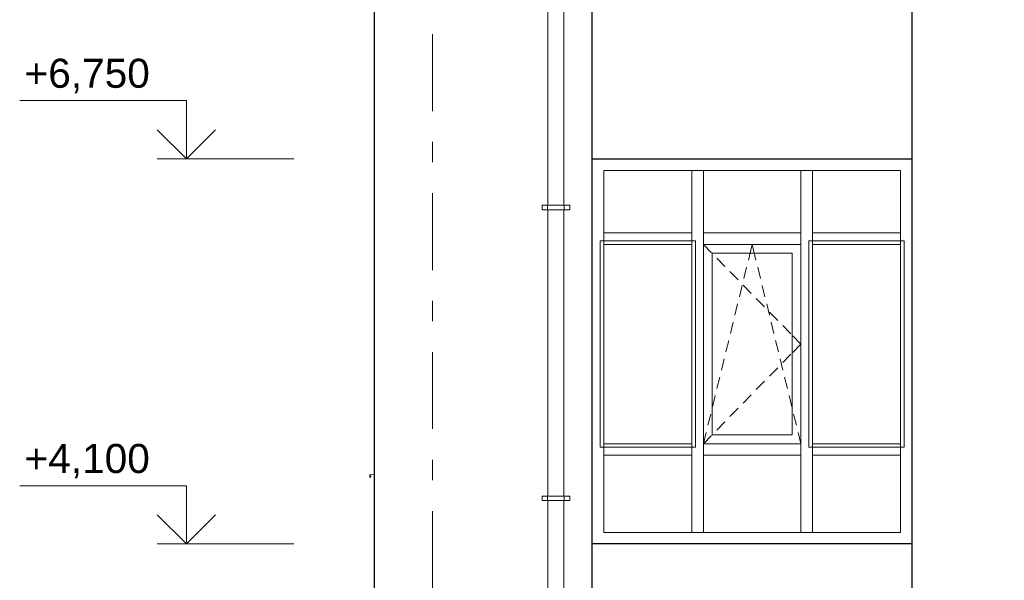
# Model space of a CAD drawing. Header units: millimetres. Extents: x -28821 to 130709, y -7627 to 10914.
# Tile 54 of 111: x 88071 to 94844, y 506 to 4362. Entities that reach past the tile are written whole.
import ezdxf
from ezdxf.enums import TextEntityAlignment as Align

# ---------------------------------------------------------------- set-up
doc = ezdxf.new("R2010")
doc.units = ezdxf.units.MM
doc.header["$MEASUREMENT"] = 0
doc.linetypes.add('Штрих-Штриховая', pattern=[1093.611073, 529.166651, -211.666656, 141.111112, -211.666656])
for name, color, linetype in [('Конструктив - Навесные Стены', 7, 'Continuous'), ('Конструктив - Стены Несущие', 7, 'Continuous'), ('Новый_1 ВОДОСТОК', 7, 'Continuous'), ('Новый_Окна Archicad', 7, 'Continuous'), ('Окна Archicad', 7, 'Continuous'), ('Размер - Отметка Уровня', 7, 'Continuous'), ('Элемент Модели - Оси', 7, 'Continuous')]:
    doc.layers.add(name, color=color, linetype=linetype)
for name, color, linetype, lineweight in [('Конструктив - Навесные Стены_Ном._пера__1', 7, 'Continuous', 15), ('Конструктив - Стены Несущие_Ном._пера__21', 7, 'Continuous', 30), ('Новый_1 ВОДОСТОК_Ном._пера__141', 7, 'Continuous', 20), ('Новый_Окна Archicad_Ном._пера__1', 7, 'Continuous', 15), ('Окна Archicad_Ном._пера__21', 7, 'Continuous', 30), ('Размер - Отметка Уровня_Ном._пера__120', 7, 'Continuous', 5), ('Элемент Модели - Оси_Ном._пера__1', 7, 'Continuous', 15), ('Элемент Модели - Оси_Ном._пера__2', 8, 'Continuous', 15)]:
    doc.layers.add(name, color=color, linetype=linetype, lineweight=lineweight)
doc.layers.add('Конструктив - Навесные Стены_Ном._пера__87', color=7, linetype='Continuous', lineweight=20, true_color=0x6a6a6a)
doc.styles.add('СГЕНЕРИР_СТИЛЬ_1', font='arial.ttf')

# ---------------------------------------------------------------- blocks, each defined once
blk = doc.blocks.new('Элемент Разреза_164_4', base_point=(127333.8, -3344.2))
at = {"layer": 'Конструктив - Стены Несущие_Ном._пера__21', "color": 7, "linetype": 'Continuous', "lineweight": 30}
for p, q in [((90509.5, 505.8), (90509.5, -2964.2)), ((92009.5, -2964.2), (92009.5, 505.8)), ((91059.5, -3744.2), (91059.5, -3819.4)), ((92009.5, -3819.4), (92009.5, -3744.2)), ((91059.5, -3819.4), (92009.5, -3819.4))]:
    blk.add_line(p, q, dxfattribs=at)
blk = doc.blocks.new('Элемент Разреза_166_4', base_point=(127333.8, -3344.2))
at = {"layer": 'Конструктив - Стены Несущие_Ном._пера__21', "color": 7, "linetype": 'Continuous', "lineweight": 30}
for p, q in [((90509.5, 4205.8), (90509.5, 505.8)), ((92009.5, 505.8), (92009.5, 4205.8))]:
    blk.add_line(p, q, dxfattribs=at)
blk = doc.blocks.new('Элемент Разреза_169_4', base_point=(127333.8, -3344.2))
at = {"layer": 'Конструктив - Стены Несущие_Ном._пера__21', "color": 7, "linetype": 'Continuous', "lineweight": 30}
for p, q in [((90509.5, 7545.8), (90509.5, 4205.8)), ((92009.5, 4205.8), (92009.5, 7279.8))]:
    blk.add_line(p, q, dxfattribs=at)
blk = doc.blocks.new('Элемент Разреза_230_4', base_point=(127333.8, -3344.2))
at = {"layer": 'Конструктив - Навесные Стены_Ном._пера__87', "color": 251, "linetype": 'Continuous', "lineweight": 20, "true_color": 0x6a6a6a}
blk.add_line((93524.5, 835.8), (94129.5, 835.8), dxfattribs=at)
blk = doc.blocks.new('Элемент Разреза_231_4', base_point=(127333.8, -3344.2))
at = {"layer": 'Конструктив - Навесные Стены_Ном._пера__87', "color": 251, "linetype": 'Continuous', "lineweight": 20, "true_color": 0x6a6a6a}
blk.add_line((92774.5, 835.8), (93444.5, 835.8), dxfattribs=at)
blk = doc.blocks.new('Элемент Разреза_232_4', base_point=(127333.8, -3344.2))
at = {"layer": 'Конструктив - Навесные Стены_Ном._пера__87', "color": 251, "linetype": 'Continuous', "lineweight": 20, "true_color": 0x6a6a6a}
for p, q in [((92089.5, 2895.8), (92089.5, 3325.8)), ((92089.5, 2855.8), (92089.5, 2895.8))]:
    blk.add_line(p, q, dxfattribs=at)
blk = doc.blocks.new('Элемент Разреза_233_4', base_point=(127333.8, -3344.2))
at = {"layer": 'Конструктив - Навесные Стены_Ном._пера__87', "color": 251, "linetype": 'Continuous', "lineweight": 20, "true_color": 0x6a6a6a}
blk.add_line((93444.5, 3325.8), (92774.5, 3325.8), dxfattribs=at)
blk = doc.blocks.new('Элемент Разреза_234_4', base_point=(127333.8, -3344.2))
at = {"layer": 'Конструктив - Навесные Стены_Ном._пера__87', "color": 251, "linetype": 'Continuous', "lineweight": 20, "true_color": 0x6a6a6a}
blk.add_line((92089.5, 1445.8), (92089.5, 2815.8), dxfattribs=at)
blk = doc.blocks.new('Элемент Разреза_235_4', base_point=(127333.8, -3344.2))
at = {"layer": 'Конструктив - Навесные Стены_Ном._пера__87', "color": 251, "linetype": 'Continuous', "lineweight": 20, "true_color": 0x6a6a6a}
blk.add_line((94129.5, 1445.8), (94129.5, 2815.8), dxfattribs=at)
blk = doc.blocks.new('Элемент Разреза_236_4', base_point=(127333.8, -3344.2))
at = {"layer": 'Конструктив - Навесные Стены_Ном._пера__87', "color": 251, "linetype": 'Continuous', "lineweight": 20, "true_color": 0x6a6a6a}
blk.add_line((92694.5, 3325.8), (92089.5, 3325.8), dxfattribs=at)
blk = doc.blocks.new('Элемент Разреза_237_4', base_point=(127333.8, -3344.2))
at = {"layer": 'Конструктив - Навесные Стены_Ном._пера__87', "color": 251, "linetype": 'Continuous', "lineweight": 20, "true_color": 0x6a6a6a}
blk.add_line((94129.5, 3325.8), (93524.5, 3325.8), dxfattribs=at)
blk = doc.blocks.new('Элемент Разреза_238_4', base_point=(127333.8, -3344.2))
at = {"layer": 'Конструктив - Навесные Стены_Ном._пера__87', "color": 251, "linetype": 'Continuous', "lineweight": 20, "true_color": 0x6a6a6a}
blk.add_line((94129.5, 835.8), (94129.5, 1365.8), dxfattribs=at)
blk = doc.blocks.new('Элемент Разреза_239_4', base_point=(127333.8, -3344.2))
at = {"layer": 'Конструктив - Навесные Стены_Ном._пера__87', "color": 251, "linetype": 'Continuous', "lineweight": 20, "true_color": 0x6a6a6a}
blk.add_line((92089.5, 835.8), (92694.5, 835.8), dxfattribs=at)
blk = doc.blocks.new('Элемент Разреза_240_4', base_point=(127333.8, -3344.2))
at = {"layer": 'Конструктив - Навесные Стены_Ном._пера__87', "color": 251, "linetype": 'Continuous', "lineweight": 20, "true_color": 0x6a6a6a}
blk.add_line((92089.5, 835.8), (92089.5, 1365.8), dxfattribs=at)
blk = doc.blocks.new('Элемент Разреза_241_4', base_point=(127333.8, -3344.2))
at = {"layer": 'Конструктив - Навесные Стены_Ном._пера__1', "color": 7, "linetype": 'Continuous', "lineweight": 15}
for p, q in [((92694.5, 835.8), (92694.5, 1365.8)), ((92774.5, 835.8), (92774.5, 1365.8)), ((92694.5, 835.8), (92774.5, 835.8))]:
    blk.add_line(p, q, dxfattribs=at)
blk = doc.blocks.new('Элемент Разреза_242_4', base_point=(127333.8, -3344.2))
at = {"layer": 'Конструктив - Навесные Стены_Ном._пера__1', "color": 7, "linetype": 'Continuous', "lineweight": 15}
for p, q in [((93444.5, 835.8), (93444.5, 1365.8)), ((93524.5, 835.8), (93524.5, 1365.8)), ((93444.5, 835.8), (93524.5, 835.8))]:
    blk.add_line(p, q, dxfattribs=at)
blk = doc.blocks.new('Элемент Разреза_243_4', base_point=(127333.8, -3344.2))
at = {"layer": 'Конструктив - Навесные Стены_Ном._пера__87', "color": 251, "linetype": 'Continuous', "lineweight": 20, "true_color": 0x6a6a6a}
for p, q in [((92089.5, 1445.8), (92694.5, 1445.8)), ((92089.5, 1445.8), (92089.5, 1365.8)), ((92089.5, 1365.8), (92694.5, 1365.8)), ((92694.5, 1365.8), (92694.5, 1405.8))]:
    blk.add_line(p, q, dxfattribs=at)
blk = doc.blocks.new('Элемент Разреза_244_4', base_point=(127333.8, -3344.2))
at = {"layer": 'Конструктив - Навесные Стены_Ном._пера__87', "color": 251, "linetype": 'Continuous', "lineweight": 20, "true_color": 0x6a6a6a}
for p, q in [((92774.5, 1445.8), (93444.5, 1445.8)), ((92774.5, 1405.8), (92774.5, 1365.8)), ((92774.5, 1365.8), (93444.5, 1365.8)), ((93444.5, 1365.8), (93444.5, 1405.8))]:
    blk.add_line(p, q, dxfattribs=at)
blk = doc.blocks.new('Элемент Разреза_245_4', base_point=(127333.8, -3344.2))
at = {"layer": 'Конструктив - Навесные Стены_Ном._пера__87', "color": 251, "linetype": 'Continuous', "lineweight": 20, "true_color": 0x6a6a6a}
for p, q in [((93524.5, 1445.8), (94129.5, 1445.8)), ((94129.5, 1365.8), (94129.5, 1445.8)), ((93524.5, 1405.8), (93524.5, 1365.8)), ((93524.5, 1365.8), (94129.5, 1365.8))]:
    blk.add_line(p, q, dxfattribs=at)
blk = doc.blocks.new('Элемент Разреза_249_4', base_point=(127333.8, -3344.2))
at = {"layer": 'Конструктив - Навесные Стены_Ном._пера__1', "color": 7, "linetype": 'Continuous', "lineweight": 15}
for p, q in [((92064.5, 2840.8), (92064.5, 1420.8)), ((92719.5, 2840.8), (92064.5, 2840.8)), ((92719.5, 1420.8), (92719.5, 2840.8)), ((92064.5, 1420.8), (92719.5, 1420.8))]:
    blk.add_line(p, q, dxfattribs=at)
blk = doc.blocks.new('Элемент Разреза_250_4', base_point=(127333.8, -3344.2))
at = {"layer": 'Конструктив - Навесные Стены_Ном._пера__1', "color": 7, "linetype": 'Continuous', "lineweight": 15}
for p, q in [((92774.5, 2815.8), (92830.5, 2758.6)), ((93090.5, 2738.1), (93109.5, 2815.8)), ((93128.5, 2738.1), (93109.5, 2815.8)), ((92834.5, 1505.8), (92834.5, 2755.8)), ((92834.5, 2755.8), (93384.5, 2755.8)), ((92865.4, 2722.9), (92921.4, 2665.7)), ((93083.3, 2708.6), (93090.5, 2738.1)), ((93135.7, 2708.6), (93128.5, 2738.1)), ((93384.5, 2755.8), (93384.5, 1505.8)), ((93052.4, 2582.4), (93071.4, 2660.1)), ((93166.6, 2582.4), (93147.6, 2660.1)), ((92956.3, 2630), (93012.3, 2572.8)), ((93021.6, 2456.1), (93040.6, 2533.8)), ((93047.2, 2537), (93103.2, 2479.8)), ((93197.5, 2456.1), (93178.5, 2533.8)), ((93138.1, 2444.1), (93194.1, 2386.9)), ((92990.7, 2329.8), (93009.7, 2407.5)), ((93228.4, 2329.8), (93209.4, 2407.5)), ((93229, 2351.2), (93285, 2294)), ((92959.8, 2203.5), (92978.8, 2281.2)), ((93259.3, 2203.5), (93240.3, 2281.2)), ((93319.9, 2258.2), (93375.9, 2201)), ((93388.6, 2188), (93444.5, 2130.8)), ((92928.9, 2077.2), (92947.9, 2154.9)), ((93290.1, 2077.2), (93271.1, 2154.9)), ((93388.6, 2073.6), (93444.5, 2130.8)), ((93319.9, 2003.5), (93375.9, 2060.6)), ((92898, 1951), (92917, 2028.7)), ((93229, 1910.5), (93285, 1967.7)), ((93321, 1951), (93302, 2028.7)), ((92867.2, 1824.7), (92886.2, 1902.4)), ((93351.9, 1824.7), (93332.9, 1902.4)), ((93138.1, 1817.6), (93194.1, 1874.8)), ((92836.3, 1698.4), (92855.3, 1776.1)), ((93047.2, 1724.6), (93103.2, 1781.8)), ((93382.8, 1698.4), (93363.8, 1776.1)), ((92805.4, 1572.1), (92824.4, 1649.8)), ((92956.3, 1631.7), (93012.3, 1688.9)), ((93413.7, 1572.1), (93394.7, 1649.8)), ((92865.4, 1538.8), (92921.4, 1596)), ((92774.5, 1445.8), (92793.5, 1523.5)), ((92774.5, 1445.8), (92830.5, 1503)), ((93384.5, 1505.8), (92834.5, 1505.8)), ((93444.5, 1445.8), (93425.5, 1523.5))]:
    blk.add_line(p, q, dxfattribs=at)
blk = doc.blocks.new('Элемент Разреза_251_4', base_point=(127333.8, -3344.2))
at = {"layer": 'Конструктив - Навесные Стены_Ном._пера__1', "color": 7, "linetype": 'Continuous', "lineweight": 15}
for p, q in [((93499.5, 2840.8), (93499.5, 1420.8)), ((94154.5, 2840.8), (93499.5, 2840.8)), ((94154.5, 1420.8), (94154.5, 2840.8)), ((93499.5, 1420.8), (94154.5, 1420.8))]:
    blk.add_line(p, q, dxfattribs=at)
blk = doc.blocks.new('Элемент Разреза_252_4', base_point=(127333.8, -3344.2))
at = {"layer": 'Конструктив - Навесные Стены_Ном._пера__1', "color": 7, "linetype": 'Continuous', "lineweight": 15}
for p, q in [((92694.5, 1445.8), (92694.5, 2815.8)), ((92774.5, 1445.8), (92774.5, 2815.8)), ((92694.5, 1420.8), (92694.5, 1445.8)), ((92774.5, 1405.8), (92774.5, 1445.8)), ((92694.5, 1405.8), (92694.5, 1420.8))]:
    blk.add_line(p, q, dxfattribs=at)
blk = doc.blocks.new('Элемент Разреза_253_4', base_point=(127333.8, -3344.2))
at = {"layer": 'Конструктив - Навесные Стены_Ном._пера__1', "color": 7, "linetype": 'Continuous', "lineweight": 15}
for p, q in [((93444.5, 1405.8), (93444.5, 2815.8)), ((93524.5, 1445.8), (93524.5, 2815.8)), ((93524.5, 1420.8), (93524.5, 1445.8)), ((93524.5, 1405.8), (93524.5, 1420.8))]:
    blk.add_line(p, q, dxfattribs=at)
blk = doc.blocks.new('Элемент Разреза_254_4', base_point=(127333.8, -3344.2))
at = {"layer": 'Конструктив - Навесные Стены_Ном._пера__87', "color": 251, "linetype": 'Continuous', "lineweight": 20, "true_color": 0x6a6a6a}
for p, q in [((92089.5, 2895.8), (92694.5, 2895.8)), ((92089.5, 2855.8), (92089.5, 2815.8)), ((92694.5, 2840.8), (92694.5, 2855.8)), ((92089.5, 2815.8), (92694.5, 2815.8)), ((92694.5, 2815.8), (92694.5, 2840.8))]:
    blk.add_line(p, q, dxfattribs=at)
blk = doc.blocks.new('Элемент Разреза_255_4', base_point=(127333.8, -3344.2))
at = {"layer": 'Конструктив - Навесные Стены_Ном._пера__87', "color": 251, "linetype": 'Continuous', "lineweight": 20, "true_color": 0x6a6a6a}
for p, q in [((92774.5, 2895.8), (93444.5, 2895.8)), ((92774.5, 2855.8), (92774.5, 2815.8)), ((93444.5, 2815.8), (93444.5, 2855.8)), ((92774.5, 2815.8), (93444.5, 2815.8))]:
    blk.add_line(p, q, dxfattribs=at)
blk = doc.blocks.new('Элемент Разреза_256_4', base_point=(127333.8, -3344.2))
at = {"layer": 'Конструктив - Навесные Стены_Ном._пера__87', "color": 251, "linetype": 'Continuous', "lineweight": 20, "true_color": 0x6a6a6a}
for p, q in [((93524.5, 2895.8), (94129.5, 2895.8)), ((93524.5, 2855.8), (93524.5, 2840.8)), ((94129.5, 2815.8), (94129.5, 2855.8)), ((93524.5, 2840.8), (93524.5, 2815.8)), ((93524.5, 2815.8), (94129.5, 2815.8))]:
    blk.add_line(p, q, dxfattribs=at)
blk = doc.blocks.new('Элемент Разреза_257_4', base_point=(127333.8, -3344.2))
at = {"layer": 'Конструктив - Навесные Стены_Ном._пера__1', "color": 7, "linetype": 'Continuous', "lineweight": 15}
for p, q in [((92694.5, 2855.8), (92694.5, 3325.8)), ((92774.5, 3325.8), (92694.5, 3325.8)), ((92774.5, 2855.8), (92774.5, 3325.8))]:
    blk.add_line(p, q, dxfattribs=at)
blk = doc.blocks.new('Элемент Разреза_258_4', base_point=(127333.8, -3344.2))
at = {"layer": 'Конструктив - Навесные Стены_Ном._пера__1', "color": 7, "linetype": 'Continuous', "lineweight": 15}
for p, q in [((93444.5, 2855.8), (93444.5, 3325.8)), ((93524.5, 3325.8), (93444.5, 3325.8)), ((93524.5, 2855.8), (93524.5, 3325.8))]:
    blk.add_line(p, q, dxfattribs=at)
blk = doc.blocks.new('Элемент Разреза_262_4', base_point=(127333.8, -3344.2))
at = {"layer": 'Конструктив - Навесные Стены_Ном._пера__87', "color": 251, "linetype": 'Continuous', "lineweight": 20, "true_color": 0x6a6a6a}
for p, q in [((94129.5, 2895.8), (94129.5, 3325.8)), ((94129.5, 2855.8), (94129.5, 2895.8))]:
    blk.add_line(p, q, dxfattribs=at)
blk = doc.blocks.new('Элемент Разреза_311_4', base_point=(127333.8, -3344.2))
at = {"layer": 'Новый_Окна Archicad_Ном._пера__1', "color": 7, "linetype": 'Continuous', "lineweight": 15}
for p, q in [((90509.5, 1235.8), (90479.5, 1234)), ((90479.5, 1234), (90479.5, 1214)), ((90479.5, 1214), (90489.5, 1224))]:
    blk.add_line(p, q, dxfattribs=at)
blk = doc.blocks.new('Элемент Разреза_313_4', base_point=(127333.8, -3344.2))
at = {"layer": 'Новый_1 ВОДОСТОК_Ном._пера__141', "color": 7, "linetype": 'Continuous', "lineweight": 20}
for p, q in [((91704.5, 5055.5), (91704.5, 3085.5)), ((91814.5, 5055.5), (91814.5, 3085.5)), ((91664.5, 3085.5), (91702.5, 3085.5)), ((91664.5, 3055.5), (91664.5, 3085.5)), ((91664.5, 3055.5), (91702.5, 3055.5)), ((91702.5, 3085.5), (91706.9, 3085.5)), ((91702.5, 3055.5), (91702.5, 3085.5)), ((91702.5, 3055.5), (91706.9, 3055.5)), ((91704.5, 3055.5), (91704.5, 1085.5)), ((91706.9, 3085.5), (91719.2, 3085.5)), ((91706.9, 3055.5), (91719.2, 3055.5)), ((91719.2, 3085.5), (91737.7, 3085.5)), ((91719.2, 3055.5), (91737.7, 3055.5)), ((91737.7, 3085.5), (91759.5, 3085.5)), ((91737.7, 3055.5), (91759.5, 3055.5)), ((91759.5, 3085.5), (91781.3, 3085.5)), ((91759.5, 3055.5), (91781.3, 3055.5)), ((91781.3, 3085.5), (91799.8, 3085.5)), ((91781.3, 3055.5), (91799.8, 3055.5)), ((91799.8, 3085.5), (91812.2, 3085.5)), ((91799.8, 3055.5), (91812.2, 3055.5)), ((91812.2, 3085.5), (91816.5, 3085.5)), ((91812.2, 3055.5), (91816.5, 3055.5)), ((91814.5, 3055.5), (91814.5, 1085.5)), ((91816.5, 3085.5), (91854.5, 3085.5)), ((91816.5, 3055.5), (91816.5, 3085.5)), ((91816.5, 3055.5), (91854.5, 3055.5)), ((91854.5, 3055.5), (91854.5, 3085.5)), ((91664.5, 1085.5), (91702.5, 1085.5)), ((91664.5, 1055.5), (91664.5, 1085.5)), ((91702.5, 1085.5), (91706.9, 1085.5)), ((91702.5, 1055.5), (91702.5, 1085.5)), ((91706.9, 1085.5), (91719.2, 1085.5)), ((91719.2, 1085.5), (91737.7, 1085.5)), ((91737.7, 1085.5), (91759.5, 1085.5)), ((91759.5, 1085.5), (91781.3, 1085.5)), ((91781.3, 1085.5), (91799.8, 1085.5)), ((91799.8, 1085.5), (91812.2, 1085.5)), ((91812.2, 1085.5), (91816.5, 1085.5)), ((91816.5, 1085.5), (91854.5, 1085.5)), ((91816.5, 1055.5), (91816.5, 1085.5)), ((91854.5, 1055.5), (91854.5, 1085.5)), ((91664.5, 1055.5), (91702.5, 1055.5)), ((91702.5, 1055.5), (91706.9, 1055.5)), ((91704.5, 1055.5), (91704.5, -914.5)), ((91706.9, 1055.5), (91719.2, 1055.5)), ((91719.2, 1055.5), (91737.7, 1055.5)), ((91737.7, 1055.5), (91759.5, 1055.5)), ((91759.5, 1055.5), (91781.3, 1055.5)), ((91781.3, 1055.5), (91799.8, 1055.5)), ((91799.8, 1055.5), (91812.2, 1055.5)), ((91812.2, 1055.5), (91816.5, 1055.5)), ((91814.5, 1055.5), (91814.5, -914.5)), ((91816.5, 1055.5), (91854.5, 1055.5))]:
    blk.add_line(p, q, dxfattribs=at)
blk = doc.blocks.new('Элемент Разреза_320_4', base_point=(127333.8, -3344.2))
at = {"layer": 'Конструктив - Стены Несущие_Ном._пера__21', "color": 7, "linetype": 'Continuous', "lineweight": 30}
for p, q in [((94209.5, -2964.2), (94209.5, 505.8)), ((94209.5, -3819.4), (94209.5, -3744.2)), ((94209.5, -3819.4), (99009.5, -3819.4))]:
    blk.add_line(p, q, dxfattribs=at)
blk = doc.blocks.new('Элемент Разреза_321_4', base_point=(127333.8, -3344.2))
at = {"layer": 'Конструктив - Стены Несущие_Ном._пера__21', "color": 7, "linetype": 'Continuous', "lineweight": 30}
blk.add_line((94209.5, 505.8), (94209.5, 4205.8), dxfattribs=at)
blk = doc.blocks.new('Элемент Разреза_322_4', base_point=(127333.8, -3344.2))
at = {"layer": 'Окна Archicad_Ном._пера__21', "color": 7, "linetype": 'Continuous', "lineweight": 30}
for p, q in [((92009.5, 3405.8), (94209.5, 3405.8)), ((94209.5, 755.8), (92009.5, 755.8))]:
    blk.add_line(p, q, dxfattribs=at)
blk = doc.blocks.new('Элемент Разреза_326_4', base_point=(127333.8, -3344.2))
at = {"layer": 'Конструктив - Стены Несущие_Ном._пера__21', "color": 7, "linetype": 'Continuous', "lineweight": 30}
blk.add_line((94209.5, 4205.8), (94209.5, 7279.8), dxfattribs=at)
blk = doc.blocks.new('Стандартный Маркер Сетки[27]_4', base_point=(90909.5, 6156.8))
at = {"layer": 'Элемент Модели - Оси_Ном._пера__2', "color": 8, "linetype": 'Штрих-Штриховая', "lineweight": 15}
blk.add_line((90909.5, 5356.8), (90909.5, -5544.2), dxfattribs=at)
at = {"layer": 'Элемент Модели - Оси_Ном._пера__1', "color": 7, "lineweight": 15, "style": 'СГЕНЕРИР_СТИЛЬ_1'}
blk.add_attdef('AC_MarkerText_1', text='', height=350, rotation=360, dxfattribs=at).set_placement((90909.5, -6644.2), align=Align.TOP_CENTER)
blk = doc.blocks.new('Стандартный Маркер Сетки[29]_4', base_point=(90909.5, 6156.8))
at = {"layer": 'Элемент Модели - Оси_Ном._пера__2', "color": 8, "linetype": 'Штрих-Штриховая', "lineweight": 15}
blk.add_line((90909.5, 5356.8), (90909.5, -5544.2), dxfattribs=at)
at = {"layer": 'Элемент Модели - Оси_Ном._пера__1', "color": 7, "lineweight": 15, "style": 'СГЕНЕРИР_СТИЛЬ_1'}
blk.add_attdef('AC_MarkerText_1', text='', height=350, rotation=360, dxfattribs=at).set_placement((90909.5, -6644.2), align=Align.TOP_CENTER)
blk = doc.blocks.new('Отметка высоты (ГОСТ)[36]_4', base_point=(89217.2, 755.8))
at = {"layer": 'Размер - Отметка Уровня_Ном._пера__120', "color": 7, "linetype": 'Continuous', "lineweight": 5}
for p, q in [((89217.2, 1155.8), (88070.7, 1155.8)), ((89217.2, 755.8), (89217.2, 1155.8)), ((89217.2, 755.8), (89017.2, 955.8)), ((89217.2, 755.8), (89417.2, 955.8)), ((89957.4, 755.8), (89017.2, 755.8))]:
    blk.add_line(p, q, dxfattribs=at)
at = {"layer": 'Размер - Отметка Уровня_Ном._пера__120', "color": 7, "lineweight": 5, "insert": (89017.2, 1185.6), "char_height": 200, "attachment_point": 9, "style": 'СГЕНЕРИР_СТИЛЬ_1'}
blk.add_mtext('\\A1;+4,100{\\H0.66x;\\S^  ;}', dxfattribs=at)
at = {"layer": 'Размер - Отметка Уровня_Ном._пера__120', "color": 7, "lineweight": 5, "style": 'СГЕНЕРИР_СТИЛЬ_1'}
blk.add_attdef('addText', text='', height=150, dxfattribs=at).set_placement((88957.2, 920.1), align=Align.BOTTOM_RIGHT)
blk = doc.blocks.new('Отметка высоты (ГОСТ)[37]_4', base_point=(89217.2, 3405.8))
at = {"layer": 'Размер - Отметка Уровня_Ном._пера__120', "color": 7, "linetype": 'Continuous', "lineweight": 5}
for p, q in [((89217.2, 3805.8), (88070.7, 3805.8)), ((89217.2, 3405.8), (89217.2, 3805.8)), ((89217.2, 3405.8), (89017.2, 3605.8)), ((89217.2, 3405.8), (89417.2, 3605.8)), ((89957.4, 3405.8), (89017.2, 3405.8))]:
    blk.add_line(p, q, dxfattribs=at)
at = {"layer": 'Размер - Отметка Уровня_Ном._пера__120', "color": 7, "lineweight": 5, "insert": (89017.2, 3835.6), "char_height": 200, "attachment_point": 9, "style": 'СГЕНЕРИР_СТИЛЬ_1'}
blk.add_mtext('\\A1;+6,750{\\H0.66x;\\S^  ;}', dxfattribs=at)
at = {"layer": 'Размер - Отметка Уровня_Ном._пера__120', "color": 7, "lineweight": 5, "style": 'СГЕНЕРИР_СТИЛЬ_1'}
blk.add_attdef('addText', text='', height=150, dxfattribs=at).set_placement((88957.2, 3570.1), align=Align.BOTTOM_RIGHT)

msp = doc.modelspace()

# ---------------------------------------------------------------- block references
at = {"layer": 'Конструктив - Навесные Стены', "lineweight": 0}
for name in ['Элемент Разреза_232_4', 'Элемент Разреза_236_4', 'Элемент Разреза_257_4', 'Элемент Разреза_233_4', 'Элемент Разреза_258_4', 'Элемент Разреза_237_4', 'Элемент Разреза_262_4', 'Элемент Разреза_254_4', 'Элемент Разреза_255_4', 'Элемент Разреза_256_4', 'Элемент Разреза_249_4', 'Элемент Разреза_234_4', 'Элемент Разреза_252_4', 'Элемент Разреза_250_4', 'Элемент Разреза_253_4', 'Элемент Разреза_251_4', 'Элемент Разреза_235_4', 'Элемент Разреза_243_4', 'Элемент Разреза_244_4', 'Элемент Разреза_245_4', 'Элемент Разреза_240_4', 'Элемент Разреза_241_4', 'Элемент Разреза_242_4', 'Элемент Разреза_238_4', 'Элемент Разреза_239_4', 'Элемент Разреза_231_4', 'Элемент Разреза_230_4']:
    msp.add_blockref(name, (127333.8, -3344.2), dxfattribs=at)
at = {"layer": 'Конструктив - Стены Несущие', "lineweight": 0}
for name in ['Элемент Разреза_169_4', 'Элемент Разреза_326_4', 'Элемент Разреза_166_4', 'Элемент Разреза_321_4', 'Элемент Разреза_164_4', 'Элемент Разреза_320_4']:
    msp.add_blockref(name, (127333.8, -3344.2), dxfattribs=at)
at = {"layer": 'Новый_1 ВОДОСТОК', "lineweight": 0}
msp.add_blockref('Элемент Разреза_313_4', (127333.8, -3344.2), dxfattribs=at)
at = {"layer": 'Новый_Окна Archicad', "lineweight": 0}
msp.add_blockref('Элемент Разреза_311_4', (127333.8, -3344.2), dxfattribs=at)
at = {"layer": 'Окна Archicad', "lineweight": 0}
msp.add_blockref('Элемент Разреза_322_4', (127333.8, -3344.2), dxfattribs=at)
at = {"layer": 'Размер - Отметка Уровня', "color": 104, "linetype": 'Continuous', "lineweight": 15, "true_color": 0x029e21}
for name, p in [('Отметка высоты (ГОСТ)[37]_4', (89217.2, 3405.8)), ('Отметка высоты (ГОСТ)[36]_4', (89217.2, 755.8))]:
    msp.add_blockref(name, p, dxfattribs=at)
at = {"layer": 'Элемент Модели - Оси', "color": 8, "linetype": 'Continuous', "lineweight": 15}
for name in ['Стандартный Маркер Сетки[27]_4', 'Стандартный Маркер Сетки[29]_4']:
    msp.add_blockref(name, (90909.5, 6156.8), dxfattribs=at)

doc.saveas('drawing.dxf')
